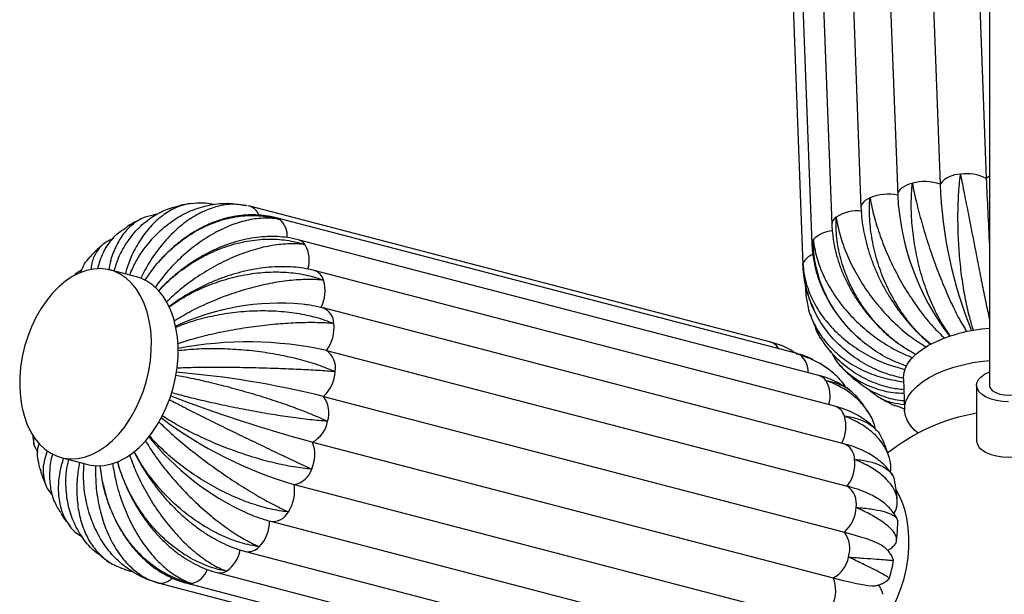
# Paper-space layout '_Trimétrica' of a CAD drawing. Header units: millimetres. Extents: x -318 to 318, y -356 to 1357.
# Tile 3 of 7: x -306 to -1, y 3 to 181. Entities that reach past the tile are written whole.
import ezdxf

# ---------------------------------------------------------------- set-up
doc = ezdxf.new("R2010")
doc.units = ezdxf.units.MM

psp = doc.layouts.new('_Trimétrica')

# ---------------------------------------------------------------- linework, layer by layer
at = {"color": 7, "linetype": 'Continuous', "lineweight": 25}
for p, q in [((-6, 1353.6), (-6, 67.85)), ((-14.23, 324.17), (-6.98, 131.82)), ((-28.53, 322.45), (-21.29, 130.11)), ((-41.66, 319.03), (-34.41, 126.68)), ((-53.02, 315.11), (-45.78, 122.77)), ((-62.08, 309.95), (-54.84, 117.61)), ((-68.22, 303.91), (-60.97, 111.57)), ((-71.01, 297.39), (-63.77, 105.05)), ((-235.91, 123.43), (-236.33, 123.51)), ((-235, 123.23), (-235.62, 123.37)), ((-235.14, 123.26), (-235, 123.23)), ((-73.74, 81.2), (-235, 123.23)), ((-65.57, 77.63), (-226.82, 119.65)), ((-277.25, 113.22), (-277.7, 113.08)), ((-58.78, 70.85), (-220.03, 112.88)), ((-287, 103.53), (-287.98, 102.99)), ((-270.04, 101.38), (-278.3, 103.53)), ((-53.84, 61.34), (-215.09, 103.36)), ((-63.06, 99.33), (-63.03, 98.5)), ((-51.09, 49.73), (-212.34, 91.76)), ((-18.46, 83.28), (-18.2, 82.95)), ((-211.3, 78.6), (-50.04, 36.57)), ((-55.98, 72.89), (-58.6, 74.67)), ((-32.66, 69.92), (-32.28, 60.07)), ((-10, 67.85), (-10, 50.71)), ((-212.19, 64.41), (-50.93, 22.38)), ((-32.3, 60.44), (-35.12, 61.59)), ((-43.61, 59.58), (-43.94, 60.1)), ((-302.27, 52.64), (-301.87, 49.75)), ((-215.61, 50.26), (-54.35, 8.23)), ((-293.43, 45.47), (-285.17, 43.32)), ((-280.52, 37.63), (-280.47, 37.43)), ((-221.31, 37.1), (-60.05, -4.92)), ((-228.58, 25.74), (-67.32, -16.29)), ((-236.38, 16.41), (-75.12, -25.62)), ((-245.19, 9.86), (-83.94, -32.17)), ((-263.43, 6.67), (-102.17, -35.35)), ((-263.29, 6.64), (-263.43, 6.67)), ((-254.42, 6.54), (-93.16, -35.49))]:
    psp.add_line(p, q, dxfattribs=at)
at = {"color": 8, "linetype": 'Continuous', "lineweight": 25}
psp.add_line((-63.74, 105.42), (-63.77, 105.05), dxfattribs=at)
at = {"color": 8, "linetype": 'Continuous', "lineweight": 25, "flags": 128}
for points in [[(-6, 132.53), (-6.36, 132.3), (-6.98, 131.82)], [(-42.99, 125.86), (-43.8, 125.45), (-44.49, 124.99), (-45.04, 124.49), (-45.44, 123.96), (-45.69, 123.41), (-45.78, 122.85), (-45.78, 122.77)], [(-226.82, 119.65), (-226.37, 119.5), (-225.7, 119.14)], [(-65.57, 77.63), (-65.11, 77.48), (-64.45, 77.11)]]:
    psp.add_lwpolyline(points, dxfattribs=at)
at = {"color": 7, "linetype": 'Continuous', "lineweight": 25, "flags": 128}
for points in [[(-29.87, 130.38), (-30.87, 130.08), (-31.77, 129.71), (-32.56, 129.29), (-33.23, 128.82), (-33.75, 128.32), (-34.13, 127.78), (-34.35, 127.23), (-34.41, 126.68)], [(-306.25, 67.16), (-306.05, 64.12), (-305.6, 61.2), (-304.92, 58.44), (-304.02, 55.87), (-302.91, 53.51), (-301.6, 51.4), (-300.1, 49.56), (-298.43, 48.02), (-296.62, 46.78), (-294.68, 45.87), (-292.64, 45.29), (-290.52, 45.06), (-288.35, 45.17), (-286.14, 45.63), (-283.93, 46.42), (-281.75, 47.55), (-279.61, 48.99), (-277.55, 50.73), (-275.58, 52.75), (-273.74, 55.02), (-272.03, 57.52), (-270.49, 60.22), (-269.13, 63.09), (-267.97, 66.09), (-267.01, 69.19), (-266.28, 72.35), (-265.77, 75.54), (-265.5, 78.72), (-265.47, 81.84), (-265.68, 84.88), (-266.13, 87.8), (-266.81, 90.56), (-267.71, 93.14), (-268.82, 95.5), (-270.13, 97.6), (-271.63, 99.44), (-273.3, 100.99), (-275.11, 102.23), (-277.05, 103.14), (-279.09, 103.71), (-281.21, 103.95), (-283.38, 103.83), (-285.59, 103.38), (-287.8, 102.58), (-289.98, 101.46), (-292.12, 100.02), (-294.18, 98.28), (-296.15, 96.26), (-297.99, 93.99), (-299.7, 91.49), (-301.24, 88.79), (-302.6, 85.92), (-303.76, 82.92), (-304.72, 79.82), (-305.45, 76.65), (-305.96, 73.47), (-306.23, 70.29), (-306.25, 67.16)], [(-257.21, 79.69), (-257.42, 82.73), (-257.87, 85.65), (-258.55, 88.41), (-259.45, 90.99), (-260.56, 93.34), (-261.87, 95.45), (-263.37, 97.29), (-265.04, 98.84), (-266.85, 100.07), (-268.79, 100.98), (-270.04, 101.38)], [(-285.17, 43.32), (-284.38, 43.14), (-282.26, 42.91), (-280.08, 43.02), (-277.88, 43.48), (-275.67, 44.27), (-273.49, 45.4), (-271.35, 46.84), (-269.29, 48.57), (-267.32, 50.59), (-265.47, 52.87), (-263.77, 55.37), (-262.23, 58.07), (-260.87, 60.94), (-259.7, 63.94), (-258.75, 67.04), (-258.02, 70.2), (-257.51, 73.39), (-257.24, 76.56), (-257.21, 79.69)], [(-32.66, 69.92), (-32.56, 71.37), (-32.12, 72.94), (-31.34, 74.49), (-30.22, 76), (-28.78, 77.45), (-27.03, 78.83), (-25, 80.12)], [(-28.08, 53.03), (-29.17, 53.97), (-30.45, 55.37), (-31.4, 56.85), (-32.01, 58.38), (-32.28, 59.94), (-32.19, 61.52), (-31.75, 63.09), (-30.97, 64.64), (-29.85, 66.15), (-28.41, 67.6), (-26.66, 68.98), (-24.63, 70.26), (-22.33, 71.44), (-19.8, 72.5), (-17.07, 73.43), (-14.16, 74.21), (-11.11, 74.84), (-7.96, 75.31), (-6, 75.52)], [(-0.1, 62.7), (-1.99, 62.81), (-3.81, 63.09), (-5.49, 63.55), (-6.97, 64.16), (-8.2, 64.91), (-9.14, 65.76), (-9.74, 66.69), (-9.99, 67.66), (-9.88, 68.64), (-9.42, 69.58), (-8.61, 70.47), (-7.49, 71.26), (-6.11, 71.93), (-6, 71.97)], [(-6, 67.85), (-5.98, 67.61), (-5.67, 66.85), (-5.01, 66.15), (-4.03, 65.57), (-2.8, 65.12)], [(-2.8, 65.12), (-1.39, 64.85), (0.1, 64.76), (1.59, 64.87), (2.98, 65.17), (4.18, 65.64), (5.12, 66.24), (5.74, 66.95), (5.99, 67.71), (6, 67.85)], [(-10, 50.71), (-9.99, 50.51), (-9.74, 49.54), (-9.14, 48.62), (-8.2, 47.76), (-6.97, 47.02), (-5.49, 46.4), (-3.81, 45.95), (-1.99, 45.66), (-0.1, 45.56), (1.8, 45.64), (3.63, 45.91), (5.33, 46.35), (6.83, 46.95), (8.09, 47.68), (9.06, 48.53), (9.7, 49.45), (9.98, 50.42), (10, 50.71)], [(-47.73, -13.89), (-47.19, -13.58), (-45.06, -12.14), (-42.99, -10.4), (-41.03, -8.39), (-39.18, -6.11), (-37.48, -3.61), (-35.94, -0.91), (-34.57, 1.96), (-33.41, 4.96), (-32.45, 8.06), (-31.72, 11.22), (-31.22, 14.41), (-30.95, 17.59), (-30.92, 20.71), (-31.13, 23.75), (-31.57, 26.67), (-32.25, 29.43), (-33.15, 32.01), (-34.26, 34.36), (-34.83, 35.33)], [(-50.93, 22.38), (-48.28, 21.66), (-45.9, 20.95), (-43.8, 20.26), (-42, 19.59), (-40.52, 18.95), (-39.37, 18.34), (-38.68, 17.87)], [(-54.35, 8.23), (-51.69, 7.55), (-49.27, 6.98), (-47.12, 6.51), (-45.24, 6.16), (-43.67, 5.91), (-42.4, 5.78), (-41.46, 5.77), (-41.03, 5.83)]]:
    psp.add_lwpolyline(points, dxfattribs=at)
at = {"color": 7, "linetype": 'Continuous', "lineweight": 25}
for centre, radius, start, end in [((-14.91, 125), 8.18, 90.6283, 141.3012), ((-12.99, 120.63), 12.7, 61.7598, 99.0986), ((1127.06, 175.46), 1134.88, 182.20349, 183.24326), ((-26.04, 115.89), 14.99, 71.509, 104.8178), ((113.67, 135.35), 135.06, 182.2227, 202.03), ((-37.32, 111.86), 15.1, 78.8906, 112.0299), ((43.05, 130.49), 77.56, 182.814, 217.4242), ((-46.65, 108.84), 12.99, 84.7339, 121.5005), ((-222.74, 97.08), 11.06, 331.8671, 17.1656), ((-225.73, 16.98), 76.28, 84.8463, 114.9937), ((-220.53, 85.63), 11.6, 322.7095, 6.5345), ((-2.83, 37.25), 48.26, 93.7669, 117.3448), ((-235.69, -31.44), 112.71, 77.5018, 101.0043), ((-215.09, 73.18), 6.62, 350.2727, 55.029), ((-281.81, -217.97), 290.83, 76.1492, 85.2487), ((-219.42, 72.52), 10.86, 311.7373, 357.5948), ((-99.41, 480.98), 446.12, 248.9721, 254.9031), ((-219.21, 59.27), 8.7, 342.6911, 36.2024), ((-61.48, 55.05), 11.06, 331.8671, 17.1656), ((0, 0), 60, 99.5941, 128.745), ((-184.88, 160.77), 128.92, 233.0391, 253.5846), ((-219.89, 58.32), 9.13, 297.9764, 349.6925), ((-201.16, 104.37), 83.64, 218.8972, 245.2447), ((-225.42, 46.35), 10.56, 334.9327, 21.6928), ((-59.27, 43.6), 11.6, 322.7095, 6.5345), ((-222.55, 44.03), 7.04, 280.1645, 342.1633), ((-232.68, 35.05), 11.55, 326.2621, 10.2225), ((-53.83, 31.15), 6.62, 350.2727, 55.029), ((-59.62, -1.83), 39.58, 66.3833, 75.9849), ((-58.16, 30.49), 10.86, 311.7373, 357.5948), ((-240.2, 25.7), 11.28, 316.0553, 0.7449), ((-57.95, 17.25), 8.7, 342.6911, 36.2024), ((-58.63, 16.29), 9.13, 297.9764, 349.6925), ((-64.16, 4.32), 10.56, 334.9327, 21.6928)]:
    psp.add_arc(centre, radius, start, end, dxfattribs=at)
at = {"color": 8, "linetype": 'Continuous', "lineweight": 25}
for centre, radius, start, end in [((-236.38, 119), 4.45, 20.6304, 71.8568), ((-230.29, 113.97), 6.91, 356.5024, 48.3884), ((-52.06, 117.5), 2.78, 119.7631, 177.7263), ((-221.07, 109.16), 3.86, 34.0127, 74.3876), ((-58.79, 111.61), 2.18, 142.4318, 181.0538), ((-54.1, 106.6), 9.02, 94.0268, 135.38), ((-225.9, 106.58), 9.32, 342.6056, 30.5611), ((-59.5, 103.92), 4.5, 105.5961, 160.6126), ((-216.45, 99.13), 4.45, 15.8296, 72.2148), ((-214.16, 86.93), 5.16, 0.2208, 69.4231), ((-74.98, 77.19), 4.2, 27.154, 72.9205), ((-68.98, 71.99), 6.84, 357.8479, 48.529), ((-59.82, 67.13), 3.86, 34.0127, 74.3876), ((-64.62, 64.56), 9.3, 342.9383, 30.5807), ((-55.2, 57.1), 4.45, 15.8296, 72.2148), ((-52.9, 44.9), 5.16, 0.2208, 69.4231), ((-227.87, 31.07), 5.38, 262.4462, 333.1245), ((-247.62, 18.48), 9.77, 303.3746, 350.6884), ((-235.53, 20.96), 4.63, 259.4226, 318.1719), ((-254.75, 13.3), 7.06, 285.1999, 339.1088), ((-244.29, 13.75), 4, 256.914, 300.7236), ((-262.65, 11.4), 4.81, 262.3577, 317.6845), ((-253.54, 9.97), 3.54, 255.5244, 280.4376)]:
    psp.add_arc(centre, radius, start, end, dxfattribs=at)
at = {"color": 7, "linetype": 'Continuous', "lineweight": 25}
for points, knots in [([(-10.89, 84.71), (-11.31, 86.03), (-12.22, 88.9), (-13.41, 94.22), (-14.45, 100.32), (-15.21, 106.8), (-15.67, 113.55), (-15.81, 120.27), (-15.61, 126.88), (-15.24, 131.08), (-15, 133.13), (-14.99, 133.17)], [0, 0, 0, 0, 0.107883, 0.236327, 0.361198, 0.489693, 0.614815, 0.743581, 0.8687, 0.997453, 1, 1, 1, 1]), ([(-14.99, 133.17), (-14.99, 133.13), (-14.6, 131.22), (-13.79, 127.16), (-12.54, 120.79), (-11.24, 114.15), (-9.95, 107.56), (-8.67, 101.07), (-7.46, 95.07), (-6.55, 90.69), (-6.11, 88.65), (-6, 88.17)], [0, 0, 0, 0, 0.002748, 0.137774, 0.276718, 0.411745, 0.550705, 0.685461, 0.824128, 0.958837, 1, 1, 1, 1]), ([(-18.02, 83.01), (-18.89, 84.23), (-20.79, 86.9), (-23.39, 91.94), (-25.78, 97.81), (-27.71, 104.1), (-29.15, 110.72), (-30.02, 117.38), (-30.31, 124), (-30.1, 128.26), (-29.88, 130.34), (-29.87, 130.38)], [0, 0, 0, 0, 0.107812, 0.236266, 0.361147, 0.489652, 0.614784, 0.743561, 0.86869, 0.997453, 1, 1, 1, 1]), ([(-29.87, 130.38), (-29.87, 130.35), (-29.51, 128.47), (-28.65, 124.5), (-27.04, 118.29), (-25.1, 111.85), (-22.91, 105.48), (-20.49, 99.26), (-17.95, 93.48), (-15.41, 88.37), (-13.76, 85.63), (-12.98, 84.34)], [0, 0, 0, 0, 0.002548, 0.127723, 0.25653, 0.381706, 0.510528, 0.635453, 0.764003, 0.888884, 1, 1, 1, 1]), ([(-24.07, 80.45), (-25.34, 81.53), (-28.12, 83.9), (-31.96, 88.52), (-35.56, 93.99), (-38.54, 99.96), (-40.87, 106.34), (-42.43, 112.85), (-43.2, 119.42), (-43.16, 123.7), (-42.99, 125.82), (-42.99, 125.86)], [0, 0, 0, 0, 0.108892, 0.237191, 0.36192, 0.49027, 0.61525, 0.743871, 0.868849, 0.997456, 1, 1, 1, 1]), ([(-42.99, 125.86), (-42.98, 125.82), (-42.66, 123.97), (-41.81, 120.1), (-39.93, 114.1), (-37.47, 107.92), (-34.52, 101.88), (-31.12, 96.03), (-27.42, 90.68), (-23.64, 86), (-21.1, 83.57), (-19.92, 82.43)], [0, 0, 0, 0, 0.002552, 0.127905, 0.256896, 0.382251, 0.511256, 0.63636, 0.765094, 0.890153, 1, 1, 1, 1]), ([(-276.99, 103.19), (-276.73, 104.1), (-275.93, 107.01), (-273.68, 111.25), (-270.34, 115.81), (-266.29, 119.4), (-261.77, 122.09), (-258.46, 122.99), (-256.83, 123.42)], [0, 0, 0, 0, 0.085487, 0.27266, 0.454627, 0.641875, 0.824208, 1, 1, 1, 1]), ([(-250.46, 124.2), (-251.74, 124.17), (-254.45, 124.11), (-258.56, 122.63), (-262.59, 120.12), (-266.31, 116.54), (-269.51, 112.08), (-272.04, 107.29), (-273.14, 103.82), (-273.62, 102.31)], [0, 0, 0, 0, 0.133128, 0.282135, 0.435482, 0.58419, 0.737214, 0.88587, 1, 1, 1, 1]), ([(-272.23, 101.95), (-271.52, 103.52), (-269.88, 107.1), (-266.43, 111.94), (-262.13, 116.44), (-257.31, 119.98), (-252.02, 122.54), (-246.52, 123.96), (-241.2, 124.36), (-237.86, 123.73), (-236.34, 123.45)], [0, 0, 0, 0, 0.103276, 0.236445, 0.365911, 0.499134, 0.628859, 0.762364, 0.892087, 1, 1, 1, 1]), ([(-235.91, 123.38), (-237.13, 123.6), (-239.84, 124.09), (-244.3, 123.52), (-249.09, 121.94), (-253.79, 119.3), (-258.33, 115.67), (-262.47, 111.19), (-266.05, 106.26), (-267.9, 102.65), (-268.75, 100.97)], [0, 0, 0, 0, 0.108317, 0.240492, 0.368941, 0.501131, 0.629322, 0.761234, 0.88938, 1, 1, 1, 1]), ([(-253.17, 124.08), (-253.6, 124.03), (-254.84, 123.89), (-256.05, 123.61), (-256.83, 123.42)], [0, 0, 0, 0, 0.3515337, 1, 1, 1, 1]), ([(-246.16, 123.82), (-247.03, 123.97), (-248.45, 124.21), (-249.89, 124.22), (-250.45, 124.23)], [0, 0, 0, 0, 0.610905, 1, 1, 1, 1]), ([(-45.78, 122.77), (-45.75, 122.14), (-45.66, 120.38), (-45.31, 117.44), (-44.66, 113.95), (-43.77, 110.45), (-42.65, 106.97), (-41.31, 103.54), (-39.75, 100.17), (-37.99, 96.89), (-36.04, 93.71), (-33.91, 90.67), (-31.63, 87.78), (-29.18, 85.06), (-26.68, 82.58), (-24.93, 81.12), (-24.09, 80.42)], [0, 0, 0, 0, 0.040834, 0.115222, 0.189525, 0.263755, 0.337889, 0.411932, 0.485908, 0.559856, 0.633819, 0.707836, 0.781949, 0.856204, 0.930643, 1, 1, 1, 1]), ([(-264.89, 120.53), (-266.04, 120.26), (-268.48, 119.68), (-271.72, 117.48), (-274.62, 114.3), (-276.85, 110.17), (-278.22, 106.48), (-278.58, 104.05), (-278.66, 103.45)], [0, 0, 0, 0, 0.171165, 0.365899, 0.554743, 0.749067, 0.937845, 1, 1, 1, 1]), ([(-268.51, 119.38), (-268.72, 119.29), (-270.12, 118.65), (-271.64, 117.81), (-272.89, 117), (-273.05, 116.89)], [0, 0, 0, 0, 0.134458, 0.89276, 1, 1, 1, 1]), ([(-267.5, 100.25), (-266.44, 101.83), (-264.11, 105.29), (-259.7, 109.86), (-254.55, 113.96), (-249.02, 117.11), (-243.17, 119.3), (-237.28, 120.42), (-231.4, 120.44), (-227.61, 119.71), (-225.74, 119.15), (-225.7, 119.14)], [0, 0, 0, 0, 0.1072239, 0.2357625, 0.3607257, 0.4893156, 0.61453, 0.7433917, 0.8686033, 0.9974513, 1, 1, 1, 1]), ([(-263.6, 120.76), (-263.68, 120.76), (-264.11, 120.73), (-264.54, 120.63), (-264.89, 120.54)], [0, 0, 0, 0, 0.167842, 1, 1, 1, 1]), ([(-225.7, 119.14), (-225.73, 119.14), (-227.2, 119.45), (-230.32, 119.72), (-235.32, 119.15), (-240.61, 117.59), (-245.93, 115.1), (-251.22, 111.73), (-256.22, 107.6), (-260.72, 103.04), (-263.2, 99.69), (-264.36, 98.12)], [0, 0, 0, 0, 0.00255, 0.127843, 0.256772, 0.382067, 0.51101, 0.636053, 0.764725, 0.889724, 1, 1, 1, 1]), ([(-226.82, 119.65), (-227.42, 119.8), (-229, 120.18), (-231.61, 120.53), (-234.64, 120.64), (-237.72, 120.44), (-240.81, 119.94), (-243.9, 119.14), (-246.97, 118.03), (-249.99, 116.63), (-252.94, 114.95), (-255.79, 112.99), (-257.96, 111.29), (-259.13, 110.18), (-259.43, 109.89)], [0, 0, 0, 0, 0.054992, 0.14382, 0.232878, 0.322444, 0.412646, 0.503551, 0.595165, 0.687436, 0.780274, 0.873565, 0.967193, 1, 1, 1, 1]), ([(-28.83, 77.38), (-30.37, 78.25), (-33.77, 80.18), (-38.55, 84.2), (-43.12, 89.13), (-46.95, 94.66), (-50.03, 100.7), (-52.19, 106.98), (-53.4, 113.43), (-53.55, 117.72), (-53.44, 119.87), (-53.44, 119.91)], [0, 0, 0, 0, 0.10579, 0.234535, 0.359699, 0.488495, 0.613911, 0.742979, 0.868392, 0.997447, 1, 1, 1, 1]), ([(-53.44, 119.91), (-53.43, 119.87), (-53.18, 118.05), (-52.37, 114.26), (-50.34, 108.48), (-47.51, 102.63), (-43.99, 97), (-39.83, 91.63), (-35.21, 86.82), (-30.42, 82.71), (-27.16, 80.66), (-25.64, 79.7)], [0, 0, 0, 0, 0.002551, 0.127885, 0.256856, 0.382192, 0.511177, 0.636261, 0.764975, 0.890015, 1, 1, 1, 1]), ([(-282.1, 103.81), (-281.73, 105.18), (-280.91, 108.18), (-278.55, 112.05), (-275.89, 115.09), (-273.75, 116.34), (-272.98, 116.8)], [0, 0, 0, 0, 0.2433064, 0.5332019, 0.8315105, 1, 1, 1, 1]), ([(-54.84, 117.61), (-54.8, 116.96), (-54.71, 115.19), (-54.32, 112.27), (-53.59, 108.86), (-52.58, 105.47), (-51.29, 102.12), (-49.73, 98.83), (-47.92, 95.63), (-45.87, 92.54), (-43.6, 89.59), (-41.12, 86.79), (-38.44, 84.18), (-36.19, 82.21), (-34.77, 81.18), (-34.37, 80.89)], [0, 0, 0, 0, 0.047487, 0.130205, 0.213124, 0.296331, 0.379748, 0.463307, 0.54696, 0.630674, 0.714426, 0.798213, 0.882039, 0.965909, 1, 1, 1, 1]), ([(-277.7, 113.09), (-278.68, 112.62), (-280.61, 111.67), (-282.66, 109.02), (-283.9, 106.33), (-284.14, 104.24), (-284.21, 103.58)], [0, 0, 0, 0, 0.2911026, 0.574045, 0.8651991, 1, 1, 1, 1]), ([(-263.3, 96.98), (-261.99, 98.34), (-259.11, 101.31), (-253.95, 105.16), (-248.1, 108.53), (-242, 111.02), (-235.71, 112.62), (-229.52, 113.24), (-223.51, 112.88), (-219.74, 111.97), (-217.91, 111.33), (-217.87, 111.32)], [0, 0, 0, 0, 0.107642, 0.23612, 0.361025, 0.489555, 0.61471, 0.743512, 0.868665, 0.997452, 1, 1, 1, 1]), ([(-220.03, 112.88), (-220.62, 113.02), (-222.2, 113.4), (-224.85, 113.78), (-227.98, 113.94), (-231.2, 113.82), (-234.48, 113.4), (-237.79, 112.71), (-241.1, 111.73), (-244.4, 110.48), (-247.65, 108.97), (-250.84, 107.22), (-253.93, 105.22), (-256.91, 103.02), (-259.74, 100.6), (-261.76, 98.72), (-262.77, 97.6), (-262.94, 97.41)], [0, 0, 0, 0, 0.042206, 0.112464, 0.183204, 0.254655, 0.326715, 0.399253, 0.47213, 0.545219, 0.618423, 0.69166, 0.764894, 0.838114, 0.911327, 0.984547, 1, 1, 1, 1]), ([(-31.66, 73.76), (-33.4, 74.42), (-37.26, 75.88), (-42.71, 79.25), (-47.94, 83.56), (-52.38, 88.56), (-56, 94.18), (-58.63, 100.17), (-60.22, 106.46), (-60.55, 110.73), (-60.52, 112.89), (-60.52, 112.94)], [0, 0, 0, 0, 0.106487, 0.235132, 0.360198, 0.488894, 0.614212, 0.74318, 0.868495, 0.997449, 1, 1, 1, 1]), ([(-60.52, 112.94), (-60.52, 112.9), (-60.33, 111.09), (-59.62, 107.38), (-57.56, 101.84), (-54.54, 96.34), (-50.68, 91.16), (-46.03, 86.35), (-40.8, 82.16), (-35.31, 78.71), (-31.53, 77.11), (-29.75, 76.35)], [0, 0, 0, 0, 0.002548, 0.127738, 0.256561, 0.381753, 0.51059, 0.63553, 0.764097, 0.888993, 1, 1, 1, 1]), ([(-280.49, 111.41), (-281.06, 110.92), (-282.49, 109.71), (-283.79, 108.34), (-284.57, 107.52)], [0, 0, 0, 0, 0.396918, 1, 1, 1, 1]), ([(-217.87, 111.32), (-217.9, 111.32), (-219.4, 111.56), (-222.65, 111.75), (-227.96, 111.24), (-233.68, 109.9), (-239.54, 107.82), (-245.48, 104.99), (-251.19, 101.54), (-256.45, 97.72), (-259.45, 94.91), (-260.86, 93.59)], [0, 0, 0, 0, 0.002548, 0.127702, 0.256488, 0.381644, 0.510445, 0.635349, 0.763879, 0.88874, 1, 1, 1, 1]), ([(-60.97, 111.57), (-60.94, 110.91), (-60.84, 109.13), (-60.43, 106.24), (-59.66, 102.93), (-58.58, 99.66), (-57.22, 96.46), (-55.56, 93.35), (-53.64, 90.35), (-51.44, 87.51), (-49.55, 85.34), (-48.32, 84.2), (-47.99, 83.89)], [0, 0, 0, 0, 0.065436, 0.175834, 0.286467, 0.397492, 0.508904, 0.620682, 0.73279, 0.845183, 0.957816, 1, 1, 1, 1]), ([(-287.33, 102.75), (-287.02, 103.68), (-286.41, 105.48), (-285.12, 106.81), (-284.5, 107.45)], [0, 0, 0, 0, 0.516986, 1, 1, 1, 1]), ([(-259.76, 109.58), (-260.22, 109.16), (-261.45, 108.04), (-262.57, 106.76), (-263.27, 105.97)], [0, 0, 0, 0, 0.375013, 1, 1, 1, 1]), ([(-215.09, 103.36), (-215.66, 103.5), (-217.24, 103.89), (-219.93, 104.31), (-223.18, 104.56), (-226.54, 104.56), (-229.98, 104.31), (-233.46, 103.81), (-236.97, 103.08), (-240.48, 102.12), (-243.96, 100.94), (-247.39, 99.55), (-250.75, 97.96), (-254.01, 96.18), (-257.15, 94.25), (-259.11, 92.84), (-260.08, 92.15)], [0, 0, 0, 0, 0.041568, 0.114896, 0.188598, 0.262722, 0.337006, 0.411247, 0.485371, 0.559351, 0.633199, 0.706947, 0.78064, 0.85433, 0.928066, 1, 1, 1, 1]), ([(-63.77, 105.05), (-63.73, 104.39), (-63.63, 102.61), (-63.22, 99.75), (-62.43, 96.51), (-61.48, 93.66), (-60.68, 91.96), (-60.36, 91.27)], [0, 0, 0, 0, 0.1396812, 0.3732435, 0.6067464, 0.8402562, 1, 1, 1, 1]), ([(-32.49, 69.97), (-34.34, 70.4), (-38.39, 71.36), (-44.15, 74.03), (-49.69, 77.65), (-54.45, 82.08), (-58.39, 87.23), (-61.31, 92.89), (-63.18, 98.97), (-63.69, 103.21), (-63.74, 105.37), (-63.74, 105.42)], [0, 0, 0, 0, 0.107335, 0.235858, 0.360805, 0.489379, 0.614578, 0.743424, 0.86862, 0.997452, 1, 1, 1, 1]), ([(-63.74, 105.42), (-63.74, 105.38), (-63.64, 103.58), (-63.06, 99.93), (-61.1, 94.61), (-58.08, 89.47), (-54.13, 84.77), (-49.29, 80.55), (-43.79, 77.04), (-38.04, 74.32), (-34.05, 73.23), (-32.21, 72.73)], [0, 0, 0, 0, 0.002556, 0.128108, 0.257303, 0.382857, 0.512067, 0.637369, 0.766307, 0.891564, 1, 1, 1, 1]), ([(-287.95, 102.94), (-288.11, 102.88), (-288.77, 102.67), (-289.08, 102.12), (-289.31, 101.71)], [0, 0, 0, 0, 0.253838, 1, 1, 1, 1]), ([(-260.04, 92.07), (-258.55, 93.1), (-255.28, 95.35), (-249.58, 98.16), (-243.23, 100.52), (-236.72, 102.12), (-230.14, 102.95), (-223.78, 102.96), (-217.71, 102.14), (-213.99, 101.05), (-212.21, 100.35), (-212.17, 100.34)], [0, 0, 0, 0, 0.107094, 0.235651, 0.360633, 0.489241, 0.614474, 0.743354, 0.868584, 0.997451, 1, 1, 1, 1]), ([(-212.17, 100.34), (-212.2, 100.34), (-213.75, 100.52), (-217.13, 100.68), (-222.71, 100.34), (-228.79, 99.41), (-235.07, 97.93), (-241.49, 95.92), (-247.72, 93.43), (-253.52, 90.67), (-256.88, 88.62), (-258.46, 87.66)], [0, 0, 0, 0, 0.002548, 0.127701, 0.256486, 0.381641, 0.51044, 0.635344, 0.763872, 0.888732, 1, 1, 1, 1]), ([(-63.03, 98.5), (-63, 97.84), (-62.91, 96.15), (-62.63, 94.48), (-62.46, 93.47)], [0, 0, 0, 0, 0.393232, 1, 1, 1, 1]), ([(-212.34, 91.76), (-212.88, 91.89), (-214.44, 92.28), (-216.56, 92.68), (-218.19, 92.85), (-218.71, 92.9)], [0, 0, 0, 0, 0.266232, 0.767927, 1, 1, 1, 1]), ([(-62.39, 93.48), (-62.36, 93.15), (-62.14, 91.02), (-60.65, 87.3), (-57.9, 82.5), (-54.09, 78.27), (-49.4, 74.63), (-44, 71.79), (-38.35, 69.8), (-34.42, 69.22), (-32.62, 68.95)], [0, 0, 0, 0, 0.026297, 0.170926, 0.311478, 0.456124, 0.596394, 0.740734, 0.880955, 1, 1, 1, 1]), ([(-257.92, 85.82), (-256.35, 86.43), (-252.86, 87.8), (-246.88, 89.34), (-240.26, 90.47), (-233.55, 91.01), (-226.84, 90.93), (-220.43, 90.25), (-214.4, 88.96), (-210.76, 87.7), (-209.03, 86.96), (-209, 86.95)], [0, 0, 0, 0, 0.105709, 0.234466, 0.359641, 0.488449, 0.613876, 0.742956, 0.86838, 0.997447, 1, 1, 1, 1]), ([(-61.47, 89.79), (-61.32, 89.31), (-60.88, 87.94), (-60.28, 86.64), (-59.9, 85.8)], [0, 0, 0, 0, 0.357375, 1, 1, 1, 1]), ([(-209, 86.95), (-209.03, 86.95), (-210.64, 87.09), (-214.13, 87.26), (-219.93, 87.21), (-226.25, 86.83), (-232.8, 86.13), (-239.51, 85.12), (-246.05, 83.83), (-252.13, 82.35), (-255.66, 81.22), (-257.32, 80.69)], [0, 0, 0, 0, 0.00255, 0.127821, 0.256726, 0.381999, 0.510919, 0.635939, 0.764588, 0.889565, 1, 1, 1, 1]), ([(-32.52, 66.44), (-33.93, 66.61), (-37.48, 67.04), (-42.77, 68.89), (-48.26, 71.82), (-53.05, 75.65), (-56.94, 80.36), (-59.23, 83.81), (-59.92, 85.78), (-59.92, 85.8)], [0, 0, 0, 0, 0.1160618, 0.2944618, 0.4678996, 0.6463708, 0.8201572, 0.9990057, 1, 1, 1, 1]), ([(-47.45, 83.37), (-47.08, 83.01), (-46.51, 82.43), (-45.87, 81.93), (-45.63, 81.74)], [0, 0, 0, 0, 0.634706, 1, 1, 1, 1]), ([(-65.49, 77.4), (-66.44, 78.04), (-68.99, 79.74), (-71.95, 80.74), (-73.85, 81.23), (-73.88, 81.24)], [0, 0, 0, 0, 0.368727, 0.987755, 1, 1, 1, 1]), ([(-257.24, 78.6), (-255.63, 78.77), (-252.09, 79.17), (-246.04, 79.3), (-239.4, 79.08), (-232.71, 78.45), (-226.04, 77.41), (-219.72, 76), (-213.81, 74.23), (-210.27, 72.83), (-208.6, 72.08), (-208.57, 72.06)], [0, 0, 0, 0, 0.10637, 0.235031, 0.360114, 0.488827, 0.614161, 0.743146, 0.868478, 0.997449, 1, 1, 1, 1]), ([(-60.58, 75.78), (-61.21, 76.07), (-62.69, 76.77), (-64.39, 77.31), (-65.43, 77.59), (-65.57, 77.63)], [0, 0, 0, 0, 0.390572, 0.922279, 1, 1, 1, 1]), ([(-50.44, 67.13), (-50.6, 67.4), (-51.71, 69.24), (-54.59, 71.95), (-59.06, 75.09), (-62.55, 76.53), (-64.41, 77.1), (-64.45, 77.11)], [0, 0, 0, 0, 0.054, 0.370245, 0.677533, 0.993745, 1, 1, 1, 1]), ([(-64.45, 77.11), (-64.42, 77.1), (-63.07, 76.82), (-61.81, 76.29), (-60.59, 75.77)], [0, 0, 0, 0, 0.021629, 1, 1, 1, 1]), ([(-55.13, 78.41), (-54.73, 77.6), (-53.55, 75.26), (-50.57, 72.1), (-46.35, 68.98), (-41.4, 66.79), (-36.71, 65.54), (-33.61, 65.43), (-32.49, 65.39)], [0, 0, 0, 0, 0.104353, 0.303637, 0.496893, 0.695758, 0.888946, 1, 1, 1, 1]), ([(-208.57, 72.06), (-208.6, 72.06), (-210.26, 72.18), (-213.86, 72.41), (-219.8, 72.73), (-226.25, 73), (-232.91, 73.21), (-239.7, 73.34), (-246.29, 73.37), (-252.38, 73.32), (-255.91, 73.2), (-257.56, 73.14)], [0, 0, 0, 0, 0.002553, 0.127959, 0.257003, 0.382411, 0.51147, 0.636626, 0.765414, 0.890526, 1, 1, 1, 1]), ([(-52.12, 73.93), (-51.88, 73.64), (-50.84, 72.44), (-49.31, 70.93), (-47.95, 69.79), (-47.53, 69.44)], [0, 0, 0, 0, 0.174317, 0.740033, 1, 1, 1, 1]), ([(-257.97, 70.98), (-256.41, 70.69), (-252.97, 70.05), (-247.12, 68.73), (-240.71, 67.12), (-234.24, 65.29), (-227.8, 63.28), (-221.68, 61.16), (-215.97, 58.95), (-212.55, 57.46), (-210.94, 56.7), (-210.9, 56.69)], [0, 0, 0, 0, 0.107518, 0.236014, 0.360936, 0.489484, 0.614657, 0.743476, 0.868647, 0.997452, 1, 1, 1, 1]), ([(-49.14, 66.22), (-49.29, 66.34), (-50.18, 67.07), (-52, 68.16), (-54.57, 69.46), (-56.86, 70.32), (-58.29, 70.72), (-58.78, 70.85)], [0, 0, 0, 0, 0.055044, 0.323096, 0.591984, 0.862585, 1, 1, 1, 1]), ([(-41.26, 54.21), (-41.41, 54.85), (-41.93, 57.05), (-43.94, 60.4), (-47.18, 64.08), (-51.4, 67.11), (-54.75, 68.64), (-56.58, 69.28), (-56.61, 69.29)], [0, 0, 0, 0, 0.091651, 0.314368, 0.543573, 0.766286, 0.995467, 1, 1, 1, 1]), ([(-56.61, 69.29), (-56.58, 69.29), (-55.08, 69.05), (-52.26, 68.23), (-48.86, 66.32), (-47.26, 64.44), (-46.55, 63.6)], [0, 0, 0, 0, 0.007091, 0.35546, 0.713937, 1, 1, 1, 1]), ([(-32.4, 63.03), (-32.64, 63.04), (-34.82, 63.09), (-38.65, 64.23), (-43.56, 66.29), (-46.24, 68.45), (-47.5, 69.46)], [0, 0, 0, 0, 0.041421, 0.379465, 0.708106, 1, 1, 1, 1]), ([(-210.9, 56.69), (-210.94, 56.69), (-212.65, 56.81), (-216.35, 57.14), (-222.35, 57.89), (-228.79, 58.88), (-235.37, 60.05), (-242.03, 61.38), (-248.43, 62.79), (-254.31, 64.2), (-257.68, 65.1), (-259.26, 65.53)], [0, 0, 0, 0, 0.00255, 0.127802, 0.25669, 0.381944, 0.510847, 0.635849, 0.76448, 0.889439, 1, 1, 1, 1]), ([(-43.29, 66.46), (-42.32, 65.65), (-40.2, 63.91), (-36.47, 62.38), (-33.61, 62.06), (-32.35, 61.92)], [0, 0, 0, 0, 0.324847, 0.703866, 1, 1, 1, 1]), ([(-40.75, 64.51), (-40.44, 64.31), (-39.04, 63.41), (-37.17, 62.41), (-35.57, 61.7), (-35.15, 61.51)], [0, 0, 0, 0, 0.1748336, 0.7841468, 1, 1, 1, 1]), ([(-259.99, 63.46), (-258.57, 62.71), (-255.44, 61.07), (-250.04, 58.35), (-244.1, 55.39), (-238.05, 52.45), (-231.98, 49.53), (-226.19, 46.76), (-220.74, 44.18), (-217.44, 42.63), (-215.88, 41.89), (-215.85, 41.88)], [0, 0, 0, 0, 0.107835, 0.236286, 0.361164, 0.489665, 0.614794, 0.743567, 0.868693, 0.997453, 1, 1, 1, 1]), ([(-40.94, 53.87), (-41.24, 54.21), (-42.12, 55.19), (-43.83, 56.62), (-46.06, 58.16), (-48.51, 59.47), (-51.11, 60.55), (-52.94, 61.08), (-53.84, 61.34)], [0, 0, 0, 0, 0.090625, 0.269155, 0.450048, 0.63407, 0.821632, 1, 1, 1, 1]), ([(-44.09, 60.34), (-44.19, 60.5), (-44.91, 61.66), (-45.77, 62.73), (-46.5, 63.64)], [0, 0, 0, 0, 0.145526, 1, 1, 1, 1]), ([(-215.85, 41.88), (-215.89, 41.88), (-217.65, 42.02), (-221.41, 42.49), (-227.38, 43.71), (-233.69, 45.43), (-240.03, 47.55), (-246.34, 50.05), (-252.32, 52.8), (-257.73, 55.62), (-260.76, 57.51), (-262.18, 58.4)], [0, 0, 0, 0, 0.002547, 0.127688, 0.25646, 0.381602, 0.510389, 0.63528, 0.763795, 0.888642, 1, 1, 1, 1]), ([(-36.64, 40.87), (-36.58, 41.36), (-36.36, 43.22), (-37.15, 46.27), (-38.99, 49.93), (-41.95, 53.19), (-45.88, 56.04), (-49.1, 57.6), (-50.88, 58.3), (-50.92, 58.31)], [0, 0, 0, 0, 0.067795, 0.255308, 0.437898, 0.625808, 0.808394, 0.996283, 1, 1, 1, 1]), ([(-50.92, 58.31), (-50.89, 58.31), (-49.34, 58.13), (-46.44, 57.51), (-42.97, 55.84), (-40.4, 53.66), (-39.51, 51.78), (-39.09, 50.91)], [0, 0, 0, 0, 0.0052019, 0.2607583, 0.5237301, 0.7792902, 1, 1, 1, 1]), ([(-263.18, 56.53), (-261.97, 55.38), (-259.32, 52.83), (-254.61, 48.85), (-249.33, 44.71), (-243.87, 40.78), (-238.32, 37.08), (-232.94, 33.78), (-227.79, 30.91), (-224.62, 29.35), (-223.1, 28.65), (-223.07, 28.64)], [0, 0, 0, 0, 0.107329, 0.235852, 0.360801, 0.489375, 0.614575, 0.743422, 0.868619, 0.997452, 1, 1, 1, 1]), ([(-223.07, 28.64), (-223.11, 28.64), (-224.92, 28.83), (-228.7, 29.46), (-234.57, 31.15), (-240.62, 33.56), (-246.57, 36.56), (-252.35, 40.12), (-257.69, 44.07), (-262.41, 48.16), (-264.93, 50.92), (-266.12, 52.22)], [0, 0, 0, 0, 0.002547, 0.127691, 0.256466, 0.381612, 0.510401, 0.635295, 0.763814, 0.888664, 1, 1, 1, 1]), ([(-301.76, 51.7), (-301.83, 51.45), (-302.16, 50.3), (-301.89, 48.94), (-301.14, 48.01), (-300.94, 47.76)], [0, 0, 0, 0, 0.166914, 0.773953, 1, 1, 1, 1]), ([(-299.99, 42.2), (-300.26, 43.26), (-300.84, 45.62), (-300.78, 48.25), (-300.23, 49.76), (-300.18, 49.89)], [0, 0, 0, 0, 0.428213, 0.950177, 1, 1, 1, 1]), ([(-267.33, 50.63), (-266.4, 49.15), (-264.35, 45.88), (-260.51, 40.9), (-256.05, 35.8), (-251.31, 31.08), (-246.37, 26.78), (-241.46, 23.09), (-236.64, 20.05), (-233.59, 18.52), (-232.11, 17.89), (-232.08, 17.87)], [0, 0, 0, 0, 0.105931, 0.234656, 0.3598, 0.488576, 0.613972, 0.74302, 0.868413, 0.997448, 1, 1, 1, 1]), ([(-36.13, 40.17), (-36.16, 40.23), (-36.58, 40.94), (-37.62, 42.18), (-39.26, 43.86), (-41.19, 45.38), (-43.37, 46.76), (-45.83, 47.97), (-48.4, 48.98), (-50.23, 49.49), (-51.09, 49.73)], [0, 0, 0, 0, 0.011286, 0.141458, 0.275101, 0.413605, 0.557867, 0.707933, 0.862792, 1, 1, 1, 1]), ([(-37.12, 45.7), (-37.54, 47.03), (-38.1, 48.81), (-38.86, 50.51), (-39.05, 50.93)], [0, 0, 0, 0, 0.751726, 1, 1, 1, 1]), ([(-301.04, 47.7), (-301.01, 47.65), (-300.87, 47.39), (-300.67, 47.17), (-300.53, 46.99)], [0, 0, 0, 0, 0.224849, 1, 1, 1, 1]), ([(-297.64, 47.57), (-298, 46.62), (-298.88, 44.29), (-299.15, 40.84), (-298.49, 37.42), (-297.44, 35.11), (-296.37, 34.2), (-296.18, 34.03)], [0, 0, 0, 0, 0.174259, 0.428553, 0.690227, 0.945032, 1, 1, 1, 1]), ([(-293.51, 28.32), (-294.2, 29.44), (-295.71, 31.92), (-296.85, 36.36), (-296.97, 41.34), (-296.63, 44.83), (-295.98, 46.57), (-295.97, 46.6)], [0, 0, 0, 0, 0.214135, 0.472182, 0.737719, 0.995676, 1, 1, 1, 1]), ([(-272.24, 46.28), (-271.61, 44.56), (-270.23, 40.74), (-267.33, 35.03), (-263.81, 29.27), (-259.87, 24.02), (-255.59, 19.34), (-251.18, 15.43), (-246.69, 12.34), (-243.74, 10.89), (-242.28, 10.33), (-242.25, 10.32)], [0, 0, 0, 0, 0.106494, 0.235138, 0.360203, 0.488898, 0.614215, 0.743182, 0.868496, 0.997449, 1, 1, 1, 1]), ([(-270.88, 47.3), (-270.63, 46.78), (-269.84, 45.17), (-268.31, 42.54), (-266.31, 39.43), (-264.13, 36.42), (-261.8, 33.54), (-259.32, 30.81), (-256.71, 28.24), (-253.99, 25.85), (-251.17, 23.66), (-248.27, 21.68), (-245.3, 19.94), (-242.28, 18.45), (-239.3, 17.25), (-237.33, 16.68), (-236.38, 16.41)], [0, 0, 0, 0, 0.035493, 0.109546, 0.183496, 0.257402, 0.331326, 0.405317, 0.479436, 0.55375, 0.628319, 0.703196, 0.778413, 0.853963, 0.929779, 1, 1, 1, 1]), ([(-232.08, 17.87), (-232.11, 17.88), (-233.95, 18.12), (-237.73, 18.94), (-243.42, 21.07), (-249.11, 24.08), (-254.53, 27.84), (-259.64, 32.28), (-264.18, 37.21), (-268.03, 42.31), (-269.92, 45.75), (-270.81, 47.36)], [0, 0, 0, 0, 0.00255, 0.127821, 0.256727, 0.381999, 0.51092, 0.63594, 0.76459, 0.889567, 1, 1, 1, 1]), ([(-292.67, 45.27), (-292.92, 44.54), (-293.81, 41.95), (-294.36, 37.75), (-294.3, 32.84), (-293.27, 28.46), (-291.26, 24.78), (-289.46, 22.52), (-288.13, 21.75), (-288.01, 21.67)], [0, 0, 0, 0, 0.072913, 0.256484, 0.434949, 0.618594, 0.797417, 0.98145, 1, 1, 1, 1]), ([(-281.13, 15.09), (-281.58, 15.38), (-283.54, 16.65), (-286.29, 19.79), (-289.18, 24.35), (-291.11, 29.62), (-291.99, 35.28), (-292.01, 40.45), (-291.34, 43.66), (-291.09, 44.86)], [0, 0, 0, 0, 0.050548, 0.218592, 0.391529, 0.559235, 0.731808, 0.899456, 1, 1, 1, 1]), ([(-287.73, 43.99), (-288.01, 42.37), (-288.64, 38.62), (-288.62, 33.05), (-287.85, 27.4), (-286.23, 22.39), (-283.85, 18.03), (-280.74, 14.67), (-278.25, 12.69), (-276.73, 12.17), (-276.59, 12.12)], [0, 0, 0, 0, 0.112384, 0.259641, 0.402802, 0.550118, 0.693567, 0.841194, 0.98464, 1, 1, 1, 1]), ([(-263.29, 6.64), (-263.33, 6.65), (-265.17, 7.12), (-268.76, 8.45), (-273.58, 11.43), (-277.84, 15.4), (-281.32, 20.16), (-284, 25.68), (-285.75, 31.69), (-286.61, 37.75), (-286.43, 41.77), (-286.34, 43.63)], [0, 0, 0, 0, 0.00256, 0.128335, 0.25776, 0.383537, 0.512976, 0.6385, 0.767667, 0.893148, 1, 1, 1, 1]), ([(-282.76, 42.94), (-282.77, 41.11), (-282.79, 37.02), (-281.89, 30.97), (-280.26, 24.92), (-277.94, 19.52), (-274.99, 14.82), (-271.53, 11.03), (-267.62, 8.21), (-264.79, 7.04), (-263.32, 6.65), (-263.29, 6.64)], [0, 0, 0, 0, 0.104804, 0.233691, 0.358993, 0.487931, 0.613485, 0.742696, 0.868247, 0.997444, 1, 1, 1, 1]), ([(-252.89, 6.49), (-252.93, 6.49), (-254.79, 6.89), (-258.47, 8.06), (-263.61, 10.86), (-268.37, 14.68), (-272.52, 19.35), (-276.03, 24.8), (-278.71, 30.8), (-280.57, 36.96), (-281.06, 41.1), (-281.3, 43.04)], [0, 0, 0, 0, 0.0025501, 0.1278312, 0.2567475, 0.3820303, 0.5109614, 0.6359923, 0.7646519, 0.8896393, 1, 1, 1, 1]), ([(-277.51, 43.74), (-277.2, 41.87), (-276.52, 37.75), (-274.63, 31.64), (-272.06, 25.56), (-268.95, 20.08), (-265.35, 15.26), (-261.44, 11.32), (-257.26, 8.3), (-254.39, 6.98), (-252.92, 6.5), (-252.89, 6.49)], [0, 0, 0, 0, 0.10745, 0.235956, 0.360888, 0.489445, 0.614628, 0.743457, 0.868637, 0.997452, 1, 1, 1, 1]), ([(-276, 44.15), (-275.87, 43.68), (-275.43, 42.02), (-274.42, 39.22), (-272.98, 35.77), (-271.33, 32.44), (-269.48, 29.24), (-267.44, 26.2), (-265.22, 23.33), (-262.84, 20.67), (-260.31, 18.22), (-257.64, 16.02), (-254.86, 14.09), (-251.99, 12.43), (-249.04, 11.08), (-246.76, 10.29), (-245.47, 9.94), (-245.19, 9.86)], [0, 0, 0, 0, 0.0283, 0.101218, 0.174168, 0.247173, 0.320261, 0.393459, 0.466786, 0.540245, 0.613821, 0.687456, 0.761041, 0.834432, 0.907449, 0.979891, 1, 1, 1, 1]), ([(-242.25, 10.32), (-242.29, 10.33), (-244.14, 10.64), (-247.88, 11.64), (-253.33, 14.14), (-258.57, 17.64), (-263.38, 21.96), (-267.72, 27.06), (-271.35, 32.69), (-274.21, 38.46), (-275.41, 42.35), (-275.97, 44.15)], [0, 0, 0, 0, 0.002555, 0.128057, 0.257201, 0.382705, 0.511863, 0.637115, 0.766002, 0.89121, 1, 1, 1, 1]), ([(-35.59, 28.17), (-35.45, 28.38), (-34.7, 29.49), (-34.42, 31.63), (-34.83, 34.49), (-36.48, 37.34), (-39.16, 40.06), (-42.89, 42.62), (-45.99, 44.17), (-47.71, 44.91), (-47.74, 44.92)], [0, 0, 0, 0, 0.0370821, 0.1945323, 0.3565518, 0.5143185, 0.6766807, 0.8344439, 0.9967887, 1, 1, 1, 1]), ([(-47.74, 44.92), (-47.71, 44.92), (-46.11, 44.78), (-43.14, 44.32), (-39.6, 43.14), (-37.05, 41.47), (-35.63, 39.77), (-35.48, 38.53), (-35.43, 38.1)], [0, 0, 0, 0, 0.0044199, 0.2215598, 0.4450004, 0.6621434, 0.8856096, 1, 1, 1, 1]), ([(-300.03, 42.19), (-299.91, 41.78), (-299.4, 39.98), (-298.7, 38.26), (-298.15, 36.93)], [0, 0, 0, 0, 0.230003, 1, 1, 1, 1]), ([(-280.34, 36.89), (-280.13, 36), (-279.65, 33.91), (-278.61, 30.74), (-277.26, 27.39), (-275.68, 24.2), (-273.88, 21.19), (-271.87, 18.38), (-269.66, 15.81), (-267.28, 13.48), (-264.74, 11.44), (-262.07, 9.68), (-259.28, 8.23), (-256.72, 7.19), (-255.08, 6.73), (-254.42, 6.54)], [0, 0, 0, 0, 0.060411, 0.141887, 0.223429, 0.304998, 0.386534, 0.467953, 0.549146, 0.629982, 0.710327, 0.79006, 0.869097, 0.947408, 1, 1, 1, 1]), ([(-34.58, 32.42), (-34.7, 33.83), (-34.87, 35.75), (-35.24, 37.63), (-35.33, 38.12)], [0, 0, 0, 0, 0.737828, 1, 1, 1, 1]), ([(-34.54, 26.39), (-34.56, 26.43), (-34.8, 27.03), (-35.5, 28.1), (-36.64, 29.58), (-38.05, 30.94), (-39.73, 32.24), (-41.66, 33.44), (-43.13, 34.13), (-43.86, 34.47)], [0, 0, 0, 0, 0.007718, 0.147591, 0.293634, 0.449997, 0.621322, 0.811334, 1, 1, 1, 1]), ([(-293.56, 28.29), (-293.03, 27.45), (-292.14, 26.05), (-291.08, 24.77), (-290.66, 24.25)], [0, 0, 0, 0, 0.5958224, 1, 1, 1, 1]), ([(-236.26, 28.46), (-235.39, 28.09), (-233.48, 27.27), (-230.92, 26.39), (-229.25, 25.92), (-228.58, 25.74)], [0, 0, 0, 0, 0.33597, 0.734558, 1, 1, 1, 1]), ([(-35.45, 18.37), (-35.44, 18.38), (-34.84, 18.8), (-34.63, 19.88), (-34.93, 21.58), (-36.48, 23.53), (-39.04, 25.59), (-42.62, 27.77), (-45.61, 29.26), (-47.28, 30.02), (-47.31, 30.03)], [0, 0, 0, 0, 0.002871, 0.165915, 0.333691, 0.497063, 0.665194, 0.828562, 0.996675, 1, 1, 1, 1]), ([(-47.31, 30.03), (-47.28, 30.03), (-45.62, 29.91), (-42.55, 29.59), (-38.9, 28.87), (-36.24, 27.94), (-34.62, 26.87), (-34.47, 26.07), (-34.4, 25.68)], [0, 0, 0, 0, 0.004062, 0.203597, 0.408923, 0.608461, 0.81381, 1, 1, 1, 1]), ([(-34.77, 19.85), (-34.69, 20.48), (-34.46, 22.42), (-34.41, 24.36), (-34.38, 25.68)], [0, 0, 0, 0, 0.321951, 1, 1, 1, 1]), ([(-288.03, 21.66), (-287.88, 21.53), (-287.47, 21.19), (-287, 20.91), (-286.7, 20.73)], [0, 0, 0, 0, 0.362073, 1, 1, 1, 1]), ([(-37.49, 16.72), (-37.22, 16.89), (-36.6, 17.28), (-35.89, 17.85), (-35.52, 18.31), (-35.46, 18.38)], [0, 0, 0, 0, 0.392606, 0.903063, 1, 1, 1, 1]), ([(-35.7, 13.67), (-35.83, 14.03), (-36.13, 14.83), (-36.79, 15.88), (-37.57, 16.85), (-38.26, 17.53), (-38.67, 17.85), (-38.8, 17.95)], [0, 0, 0, 0, 0.184598, 0.410189, 0.639715, 0.881952, 1, 1, 1, 1]), ([(-281.18, 15.02), (-280.81, 14.73), (-279.98, 14.07), (-279.07, 13.52), (-278.56, 13.21)], [0, 0, 0, 0, 0.441091, 1, 1, 1, 1]), ([(-37.1, 7.96), (-37.08, 7.96), (-36.88, 8), (-37.49, 8.48), (-39, 9.41), (-41.59, 10.77), (-45.1, 12.5), (-48.01, 13.89), (-49.62, 14.65), (-49.65, 14.66)], [0, 0, 0, 0, 0.017913, 0.21546, 0.407821, 0.605785, 0.798142, 0.996084, 1, 1, 1, 1]), ([(-49.65, 14.66), (-49.61, 14.66), (-47.9, 14.54), (-44.71, 14.31), (-40.87, 14.03), (-37.96, 13.81), (-36.26, 13.68), (-35.53, 13.63), (-35.71, 13.65), (-35.73, 13.66)], [0, 0, 0, 0, 0.003923, 0.196657, 0.394983, 0.587719, 0.786068, 0.978416, 1, 1, 1, 1]), ([(-37.07, 7.95), (-37.01, 8.14), (-36.5, 9.75), (-36.04, 11.65), (-35.74, 13.38), (-35.7, 13.65)], [0, 0, 0, 0, 0.1010391, 0.8615909, 1, 1, 1, 1]), ([(-276.6, 12.1), (-275.97, 11.8), (-274.49, 11.1), (-272.79, 10.56), (-271.74, 10.28), (-271.61, 10.25)], [0, 0, 0, 0, 0.391373, 0.922381, 1, 1, 1, 1]), ([(-41.09, 5.83), (-40.92, 5.87), (-40.41, 5.97), (-39.43, 6.32), (-38.27, 6.95), (-37.47, 7.49), (-37.13, 7.87), (-37.11, 7.88)], [0, 0, 0, 0, 0.143694, 0.422098, 0.701642, 0.986364, 1, 1, 1, 1]), ([(-39.01, 3.15), (-39.02, 3.2), (-39.11, 3.69), (-39.46, 4.52), (-39.92, 5.44), (-40.24, 5.87), (-40.36, 6.02)], [0, 0, 0, 0, 0.04898, 0.428779, 0.799517, 1, 1, 1, 1])]:
    psp.add_open_spline(points, degree=3, knots=knots, dxfattribs=at)

doc.saveas('drawing.dxf')
